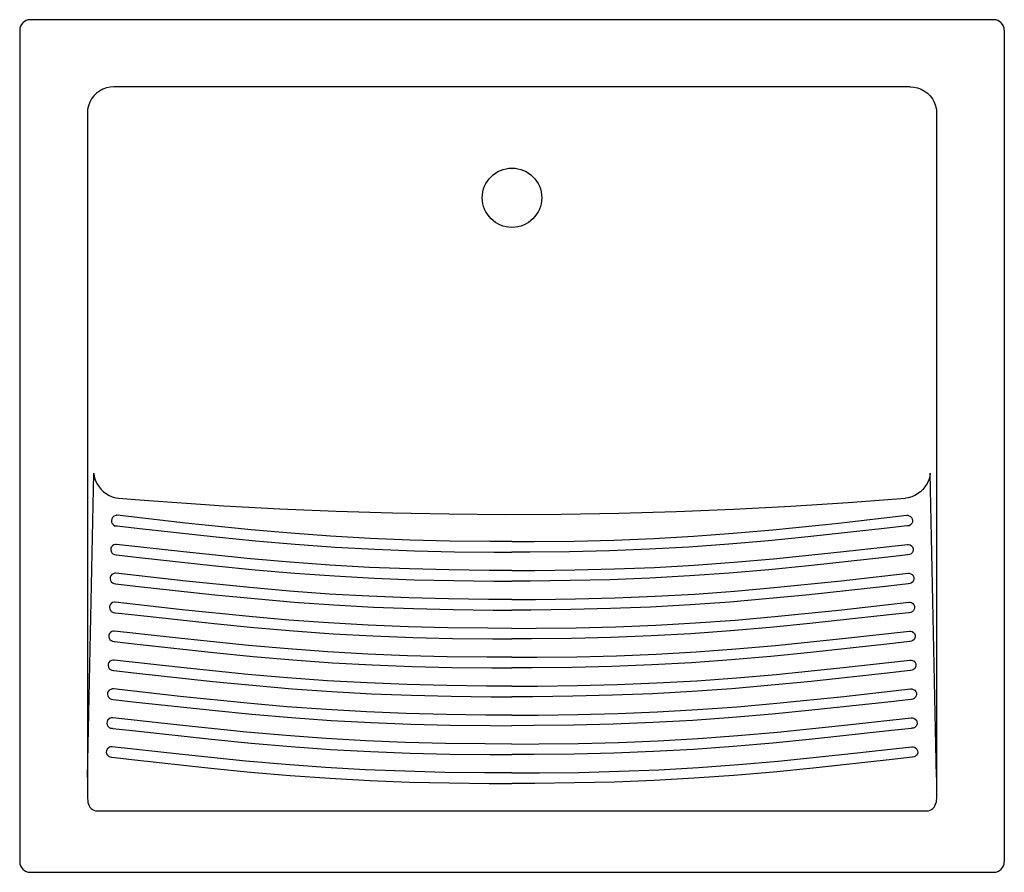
# Model space of a CAD drawing. Header units: millimetres. Extents: x -0.373 to 0.373, y -0.647 to 0.
import ezdxf

# ---------------------------------------------------------------- set-up
doc = ezdxf.new("R2010")
doc.units = ezdxf.units.MM
doc.layers.add('BLOCKS', color=3, linetype='Continuous')

msp = doc.modelspace()

# ---------------------------------------------------------------- linework, layer by layer
at = {"layer": 'BLOCKS'}
for p, q in [((0.36532, 0), (-0.36532, 0)), ((-0.37332, -0.008), (-0.37332, -0.63864)), ((0.37332, -0.008), (0.37332, -0.63864)), ((0.30193, -0.05096), (-0.30193, -0.05096)), ((-0.32198, -0.07093), (-0.32198, -0.57455)), ((0.32198, -0.07093), (0.32198, -0.57455)), ((-0.32198, -0.57455), (-0.31709, -0.34386)), ((0.32198, -0.57455), (0.31709, -0.34386)), ((-0.30022, -0.37591), (-0.30186, -0.37658)), ((0.30022, -0.37591), (0.30186, -0.37658)), ((-0.29984, -0.39793), (-0.30069, -0.39792)), ((0.29984, -0.39793), (0.30069, -0.39792)), ((-0.30033, -0.41985), (-0.30117, -0.41985)), ((0.30033, -0.41985), (0.30117, -0.41985)), ((-0.30081, -0.44177), (-0.30166, -0.44177)), ((0.30081, -0.44177), (0.30166, -0.44177)), ((-0.3013, -0.4637), (-0.30214, -0.46369)), ((0.3013, -0.4637), (0.30214, -0.46369)), ((-0.30178, -0.48562), (-0.30263, -0.48562)), ((0.30178, -0.48562), (0.30263, -0.48562)), ((-0.30227, -0.50754), (-0.30311, -0.50754)), ((0.30227, -0.50754), (0.30311, -0.50754)), ((-0.30275, -0.52947), (-0.3036, -0.52946)), ((0.30275, -0.52947), (0.3036, -0.52946)), ((-0.30324, -0.55139), (-0.30408, -0.55139)), ((0.30324, -0.55139), (0.30408, -0.55139)), ((-0.3144, -0.60002), (0.3144, -0.60002)), ((-0.36532, -0.64664), (0.36532, -0.64664))]:
    msp.add_line(p, q, dxfattribs=at)
at = {"layer": 'BLOCKS', "flags": 128}
for points in [[(-0.30193, -0.05096), (-0.30478, -0.05116), (-0.30758, -0.05176), (-0.31026, -0.05276), (-0.31277, -0.05412), (-0.31506, -0.05583), (-0.31709, -0.05784), (-0.3188, -0.06012), (-0.32017, -0.06263), (-0.32117, -0.0653), (-0.32178, -0.06808), (-0.32198, -0.07093)], [(0.30193, -0.05096), (0.30478, -0.05116), (0.30758, -0.05176), (0.31026, -0.05276), (0.31277, -0.05412), (0.31506, -0.05583), (0.31709, -0.05784), (0.3188, -0.06012), (0.32017, -0.06263), (0.32117, -0.0653), (0.32178, -0.06808), (0.32198, -0.07093)], [(-0.3171, -0.34384), (-0.31709, -0.34386), (-0.31677, -0.34645), (-0.31606, -0.349), (-0.31484, -0.35172), (-0.31315, -0.35434), (-0.31154, -0.35622), (-0.30969, -0.35796), (-0.30783, -0.35937), (-0.30587, -0.3606)], [(0.3171, -0.34384), (0.31709, -0.34386), (0.31677, -0.34645), (0.31606, -0.349), (0.31484, -0.35172), (0.31315, -0.35434), (0.31154, -0.35622), (0.30969, -0.35796), (0.30783, -0.35937), (0.30587, -0.3606)], [(-0.30587, -0.3606), (-0.30331, -0.36179), (-0.30049, -0.3626), (-0.29833, -0.3629)], [(-0.29833, -0.3629), (-0.28238, -0.36418), (-0.21855, -0.36858), (-0.17595, -0.3709), (-0.13332, -0.37271), (-0.09065, -0.37402), (-0.04801, -0.37484), (-0.00524, -0.37515), (0.03754, -0.37496), (0.08102, -0.37425), (0.12449, -0.37302), (0.16796, -0.37128), (0.21137, -0.36901), (0.25487, -0.36622), (0.29833, -0.3629)], [(0.30587, -0.3606), (0.30331, -0.36179), (0.30049, -0.3626), (0.29833, -0.3629)], [(-0.30186, -0.37658), (-0.30287, -0.37742), (-0.30354, -0.37852), (-0.30382, -0.37976), (-0.30368, -0.38102), (-0.30313, -0.38218), (-0.30223, -0.38312), (-0.30106, -0.38374), (-0.29975, -0.38398)], [(-0.29935, -0.37588), (-0.30004, -0.37588), (-0.30022, -0.37591)], [(-0.23264, -0.3834), (-0.24765, -0.38179), (-0.29934, -0.37588)], [(0.23264, -0.3834), (0.24765, -0.38179), (0.29934, -0.37588)], [(0.29935, -0.37588), (0.30004, -0.37588), (0.30022, -0.37591)], [(0.30186, -0.37658), (0.30287, -0.37742), (0.30354, -0.37852), (0.30382, -0.37976), (0.30368, -0.38102), (0.30313, -0.38218), (0.30223, -0.38312), (0.30106, -0.38374), (0.29975, -0.38398)], [(-0.29975, -0.38398), (-0.29971, -0.38398), (-0.29968, -0.38398), (-0.29964, -0.38398), (-0.2996, -0.38398), (-0.29957, -0.38398), (-0.29953, -0.38398), (-0.29949, -0.38398), (-0.29946, -0.38399)], [(-0.29946, -0.38399), (-0.28446, -0.38569), (-0.22443, -0.39225), (-0.19438, -0.39521), (-0.1643, -0.39781), (-0.13417, -0.39995), (-0.10401, -0.4016), (-0.07382, -0.40277), (-0.04362, -0.40351), (-0.01341, -0.40386), (0, -0.40389)], [(0, -0.39587), (-0.0169, -0.39582), (-0.04711, -0.39543), (-0.07731, -0.39464), (-0.10749, -0.39342), (-0.13765, -0.39172), (-0.16777, -0.38952), (-0.19785, -0.38688), (-0.23264, -0.3834)], [(0, -0.39587), (0.0169, -0.39582), (0.04711, -0.39543), (0.07731, -0.39464), (0.10749, -0.39342), (0.13765, -0.39172), (0.16777, -0.38952), (0.19785, -0.38688), (0.23264, -0.3834)], [(0.29946, -0.38399), (0.28446, -0.38569), (0.22443, -0.39225), (0.19438, -0.39521), (0.1643, -0.39781), (0.13417, -0.39995), (0.10401, -0.4016), (0.07382, -0.40277), (0.04362, -0.40351), (0.01341, -0.40386), (0, -0.40389)], [(0.29975, -0.38398), (0.29971, -0.38398), (0.29968, -0.38398), (0.29964, -0.38398), (0.2996, -0.38398), (0.29957, -0.38398), (0.29953, -0.38398), (0.29949, -0.38398), (0.29946, -0.38399)], [(-0.30069, -0.39792), (-0.30188, -0.39826), (-0.30292, -0.39892), (-0.30371, -0.39983), (-0.30419, -0.40093), (-0.30431, -0.40211), (-0.30406, -0.40328), (-0.30346, -0.40432), (-0.30257, -0.40515), (-0.30146, -0.40569), (-0.30023, -0.4059)], [(0, -0.4178), (-0.01738, -0.41774), (-0.04759, -0.41736), (-0.07779, -0.41657), (-0.10798, -0.41534), (-0.13813, -0.41365), (-0.16826, -0.41145), (-0.19834, -0.4088), (-0.24911, -0.40361), (-0.29984, -0.39793)], [(0, -0.4178), (0.01738, -0.41774), (0.04759, -0.41736), (0.07779, -0.41657), (0.10798, -0.41534), (0.13813, -0.41365), (0.16826, -0.41145), (0.19834, -0.4088), (0.24911, -0.40361), (0.29984, -0.39793)], [(0.30069, -0.39792), (0.30188, -0.39826), (0.30292, -0.39892), (0.30371, -0.39983), (0.30419, -0.40093), (0.30431, -0.40211), (0.30406, -0.40328), (0.30346, -0.40432), (0.30257, -0.40515), (0.30146, -0.40569), (0.30023, -0.4059)], [(-0.30023, -0.4059), (-0.3002, -0.4059), (-0.30016, -0.4059), (-0.30012, -0.4059), (-0.30009, -0.4059), (-0.30005, -0.4059), (-0.30001, -0.40591), (-0.29998, -0.40591), (-0.29994, -0.40591)], [(-0.29994, -0.40591), (-0.28494, -0.40761), (-0.22492, -0.41418), (-0.19487, -0.41713), (-0.16478, -0.41973), (-0.13466, -0.42188), (-0.1045, -0.42352), (-0.07431, -0.4247), (-0.04411, -0.42544), (-0.0139, -0.42578), (0, -0.42581)], [(0.29994, -0.40591), (0.28494, -0.40761), (0.22492, -0.41418), (0.19487, -0.41713), (0.16478, -0.41973), (0.13466, -0.42188), (0.10449, -0.42352), (0.07431, -0.4247), (0.04411, -0.42544), (0.0139, -0.42578), (0, -0.42581)], [(0.30023, -0.4059), (0.3002, -0.4059), (0.30016, -0.4059), (0.30012, -0.4059), (0.30009, -0.4059), (0.30005, -0.4059), (0.30001, -0.40591), (0.29998, -0.40591), (0.29994, -0.40591)], [(-0.30117, -0.41985), (-0.30237, -0.42018), (-0.30341, -0.42084), (-0.3042, -0.42176), (-0.30467, -0.42285), (-0.30479, -0.42404), (-0.30454, -0.4252), (-0.30394, -0.42624), (-0.30305, -0.42707), (-0.30195, -0.42761), (-0.30072, -0.42782)], [(0, -0.43972), (-0.01787, -0.43966), (-0.04808, -0.43928), (-0.07828, -0.43849), (-0.10846, -0.43727), (-0.13862, -0.43557), (-0.16874, -0.43337), (-0.19882, -0.43073), (-0.2496, -0.42553), (-0.30033, -0.41985)], [(0, -0.43972), (0.01787, -0.43966), (0.04808, -0.43928), (0.07828, -0.43849), (0.10846, -0.43727), (0.13862, -0.43557), (0.16874, -0.43337), (0.19882, -0.43073), (0.2496, -0.42553), (0.30033, -0.41985)], [(0.30117, -0.41985), (0.30237, -0.42018), (0.30341, -0.42084), (0.3042, -0.42176), (0.30467, -0.42285), (0.30479, -0.42404), (0.30454, -0.4252), (0.30394, -0.42624), (0.30305, -0.42707), (0.30195, -0.42761), (0.30072, -0.42782)], [(-0.30072, -0.42782), (-0.30068, -0.42782), (-0.30065, -0.42782), (-0.30061, -0.42783), (-0.30057, -0.42783), (-0.30054, -0.42783), (-0.3005, -0.42783), (-0.30046, -0.42783), (-0.30043, -0.42783)], [(-0.30043, -0.42783), (-0.28543, -0.42954), (-0.2254, -0.4361), (-0.19536, -0.43905), (-0.16527, -0.44165), (-0.13514, -0.4438), (-0.10498, -0.44544), (-0.07479, -0.44662), (-0.04459, -0.44736), (-0.01438, -0.4477), (0, -0.44774)], [(0.30043, -0.42783), (0.28543, -0.42954), (0.2254, -0.4361), (0.19536, -0.43905), (0.16527, -0.44165), (0.13514, -0.4438), (0.10498, -0.44544), (0.07479, -0.44662), (0.04459, -0.44736), (0.01438, -0.4477), (0, -0.44774)], [(0.30072, -0.42782), (0.30068, -0.42782), (0.30065, -0.42782), (0.30061, -0.42783), (0.30057, -0.42783), (0.30054, -0.42783), (0.3005, -0.42783), (0.30046, -0.42783), (0.30043, -0.42783)], [(-0.30166, -0.44177), (-0.30285, -0.44211), (-0.30389, -0.44276), (-0.30468, -0.44368), (-0.30516, -0.44478), (-0.30528, -0.44596), (-0.30503, -0.44712), (-0.30443, -0.44816), (-0.30354, -0.44899), (-0.30243, -0.44954), (-0.3012, -0.44974)], [(0, -0.46164), (-0.01835, -0.46159), (-0.04856, -0.4612), (-0.07876, -0.46041), (-0.10895, -0.45919), (-0.13911, -0.45749), (-0.16923, -0.45529), (-0.19931, -0.45265), (-0.25009, -0.44746), (-0.30081, -0.44177)], [(0, -0.46164), (0.01835, -0.46159), (0.04856, -0.4612), (0.07876, -0.46041), (0.10895, -0.45919), (0.13911, -0.45749), (0.16923, -0.45529), (0.19931, -0.45265), (0.25009, -0.44746), (0.30081, -0.44177)], [(0.30166, -0.44177), (0.30285, -0.44211), (0.30389, -0.44276), (0.30468, -0.44368), (0.30516, -0.44478), (0.30528, -0.44596), (0.30503, -0.44712), (0.30443, -0.44816), (0.30354, -0.44899), (0.30243, -0.44954), (0.3012, -0.44974)], [(-0.3012, -0.44974), (-0.30117, -0.44975), (-0.30113, -0.44975), (-0.30109, -0.44975), (-0.30106, -0.44975), (-0.30102, -0.44975), (-0.30099, -0.44975), (-0.30095, -0.44975), (-0.30091, -0.44976)], [(-0.30091, -0.44976), (-0.28591, -0.45146), (-0.22589, -0.45802), (-0.19584, -0.46098), (-0.16575, -0.46358), (-0.13563, -0.46572), (-0.10547, -0.46737), (-0.07528, -0.46854), (-0.04508, -0.46928), (-0.01487, -0.46963), (0, -0.46966)], [(0.30091, -0.44976), (0.28591, -0.45146), (0.22589, -0.45802), (0.19584, -0.46098), (0.16575, -0.46358), (0.13563, -0.46572), (0.10546, -0.46737), (0.07528, -0.46854), (0.04508, -0.46928), (0.01487, -0.46963), (0, -0.46966)], [(0.3012, -0.44974), (0.30117, -0.44975), (0.30113, -0.44975), (0.30109, -0.44975), (0.30106, -0.44975), (0.30102, -0.44975), (0.30099, -0.44975), (0.30095, -0.44975), (0.30091, -0.44976)], [(-0.30214, -0.46369), (-0.30334, -0.46403), (-0.30438, -0.46469), (-0.30517, -0.4656), (-0.30564, -0.4667), (-0.30576, -0.46788), (-0.30551, -0.46905), (-0.30491, -0.47009), (-0.30402, -0.47092), (-0.30292, -0.47146), (-0.30169, -0.47167)], [(0, -0.48357), (-0.01884, -0.48351), (-0.04905, -0.48313), (-0.07925, -0.48234), (-0.10943, -0.48111), (-0.13959, -0.47942), (-0.16971, -0.47722), (-0.19979, -0.47457), (-0.25057, -0.46938), (-0.3013, -0.4637)], [(0, -0.48357), (0.01884, -0.48351), (0.04905, -0.48313), (0.07925, -0.48234), (0.10943, -0.48111), (0.13959, -0.47942), (0.16971, -0.47722), (0.19979, -0.47457), (0.25057, -0.46938), (0.3013, -0.4637)], [(0.30214, -0.46369), (0.30334, -0.46403), (0.30438, -0.46469), (0.30517, -0.4656), (0.30564, -0.4667), (0.30576, -0.46788), (0.30551, -0.46905), (0.30491, -0.47009), (0.30402, -0.47092), (0.30292, -0.47146), (0.30169, -0.47167)], [(-0.30169, -0.47167), (-0.30165, -0.47167), (-0.30162, -0.47167), (-0.30158, -0.47167), (-0.30154, -0.47167), (-0.30151, -0.47167), (-0.30147, -0.47168), (-0.30143, -0.47168), (-0.3014, -0.47168)], [(-0.3014, -0.47168), (-0.2864, -0.47338), (-0.22637, -0.47995), (-0.19633, -0.4829), (-0.16624, -0.4855), (-0.13611, -0.48765), (-0.10595, -0.48929), (-0.07576, -0.49047), (-0.04556, -0.49121), (-0.01535, -0.49155), (0, -0.49158)], [(0.3014, -0.47168), (0.2864, -0.47338), (0.22637, -0.47995), (0.19633, -0.4829), (0.16624, -0.4855), (0.13611, -0.48765), (0.10595, -0.48929), (0.07576, -0.49047), (0.04556, -0.49121), (0.01535, -0.49155), (0, -0.49158)], [(0.30169, -0.47167), (0.30165, -0.47167), (0.30162, -0.47167), (0.30158, -0.47167), (0.30154, -0.47167), (0.30151, -0.47167), (0.30147, -0.47168), (0.30143, -0.47168), (0.3014, -0.47168)], [(-0.30263, -0.48562), (-0.30382, -0.48595), (-0.30486, -0.48661), (-0.30565, -0.48753), (-0.30613, -0.48862), (-0.30625, -0.48981), (-0.306, -0.49097), (-0.3054, -0.49201), (-0.30451, -0.49284), (-0.3034, -0.49338), (-0.30218, -0.49359)], [(0, -0.50549), (-0.01933, -0.50543), (-0.04953, -0.50505), (-0.07973, -0.50426), (-0.10992, -0.50304), (-0.14008, -0.50134), (-0.1702, -0.49914), (-0.20028, -0.4965), (-0.25106, -0.4913), (-0.30178, -0.48562)], [(0, -0.50549), (0.01933, -0.50543), (0.04953, -0.50505), (0.07973, -0.50426), (0.10992, -0.50304), (0.14008, -0.50134), (0.1702, -0.49914), (0.20028, -0.4965), (0.25106, -0.4913), (0.30178, -0.48562)], [(0.30263, -0.48562), (0.30382, -0.48595), (0.30486, -0.48661), (0.30565, -0.48753), (0.30613, -0.48862), (0.30625, -0.48981), (0.306, -0.49097), (0.3054, -0.49201), (0.30451, -0.49284), (0.3034, -0.49338), (0.30218, -0.49359)], [(-0.30218, -0.49359), (-0.30214, -0.49359), (-0.3021, -0.49359), (-0.30207, -0.49359), (-0.30203, -0.4936), (-0.30199, -0.4936), (-0.30196, -0.4936), (-0.30192, -0.4936), (-0.30188, -0.4936)], [(-0.30188, -0.4936), (-0.28688, -0.49531), (-0.22686, -0.50187), (-0.19681, -0.50482), (-0.16672, -0.50742), (-0.1366, -0.50957), (-0.10644, -0.51121), (-0.07625, -0.51239), (-0.04605, -0.51313), (-0.01584, -0.51347), (0, -0.51351)], [(0.30188, -0.4936), (0.28688, -0.49531), (0.22686, -0.50187), (0.19681, -0.50482), (0.16672, -0.50742), (0.1366, -0.50957), (0.10643, -0.51121), (0.07625, -0.51239), (0.04605, -0.51313), (0.01584, -0.51347), (0, -0.51351)], [(0.30218, -0.49359), (0.30214, -0.49359), (0.3021, -0.49359), (0.30207, -0.49359), (0.30203, -0.4936), (0.30199, -0.4936), (0.30196, -0.4936), (0.30192, -0.4936), (0.30188, -0.4936)], [(-0.30311, -0.50754), (-0.30431, -0.50788), (-0.30535, -0.50853), (-0.30614, -0.50945), (-0.30662, -0.51055), (-0.30673, -0.51173), (-0.30648, -0.51289), (-0.30588, -0.51393), (-0.30499, -0.51476), (-0.30389, -0.51531), (-0.30266, -0.51552)], [(0, -0.52741), (-0.01981, -0.52736), (-0.05002, -0.52697), (-0.08022, -0.52618), (-0.1104, -0.52496), (-0.14056, -0.52326), (-0.17068, -0.52106), (-0.20076, -0.51842), (-0.25154, -0.51323), (-0.30227, -0.50754)], [(0, -0.52741), (0.01981, -0.52736), (0.05002, -0.52697), (0.08022, -0.52618), (0.1104, -0.52496), (0.14056, -0.52326), (0.17068, -0.52106), (0.20076, -0.51842), (0.25154, -0.51323), (0.30227, -0.50754)], [(0.30311, -0.50754), (0.30431, -0.50788), (0.30535, -0.50853), (0.30614, -0.50945), (0.30662, -0.51055), (0.30673, -0.51173), (0.30648, -0.51289), (0.30588, -0.51393), (0.30499, -0.51476), (0.30389, -0.51531), (0.30266, -0.51552)], [(-0.30266, -0.51551), (-0.30262, -0.51552), (-0.30259, -0.51552), (-0.30255, -0.51552), (-0.30251, -0.51552), (-0.30248, -0.51552), (-0.30244, -0.51552), (-0.3024, -0.51552), (-0.30237, -0.51553)], [(-0.30237, -0.51553), (-0.28737, -0.51723), (-0.22735, -0.52379), (-0.1973, -0.52675), (-0.16721, -0.52935), (-0.13708, -0.53149), (-0.10692, -0.53314), (-0.07673, -0.53431), (-0.04653, -0.53505), (-0.01632, -0.53539), (0, -0.53543)], [(0.30237, -0.51553), (0.28737, -0.51723), (0.22735, -0.52379), (0.1973, -0.52675), (0.16721, -0.52935), (0.13708, -0.53149), (0.10692, -0.53314), (0.07673, -0.53431), (0.04653, -0.53505), (0.01632, -0.53539), (0, -0.53543)], [(0.30266, -0.51551), (0.30262, -0.51552), (0.30259, -0.51552), (0.30255, -0.51552), (0.30251, -0.51552), (0.30248, -0.51552), (0.30244, -0.51552), (0.3024, -0.51552), (0.30237, -0.51553)], [(-0.3036, -0.52946), (-0.30479, -0.5298), (-0.30583, -0.53046), (-0.30662, -0.53137), (-0.3071, -0.53247), (-0.30722, -0.53365), (-0.30697, -0.53482), (-0.30637, -0.53586), (-0.30548, -0.53669), (-0.30437, -0.53723), (-0.30315, -0.53744)], [(0, -0.54933), (-0.0203, -0.54928), (-0.0505, -0.54889), (-0.0807, -0.54811), (-0.11089, -0.54688), (-0.14105, -0.54519), (-0.17117, -0.54299), (-0.20125, -0.54034), (-0.25203, -0.53515), (-0.30275, -0.52947)], [(0, -0.54933), (0.0203, -0.54928), (0.0505, -0.54889), (0.0807, -0.54811), (0.11089, -0.54688), (0.14105, -0.54519), (0.17117, -0.54299), (0.20125, -0.54034), (0.25203, -0.53515), (0.30275, -0.52947)], [(0.3036, -0.52946), (0.30479, -0.5298), (0.30583, -0.53046), (0.30662, -0.53137), (0.3071, -0.53247), (0.30722, -0.53365), (0.30697, -0.53482), (0.30637, -0.53586), (0.30548, -0.53669), (0.30437, -0.53723), (0.30315, -0.53744)], [(-0.30315, -0.53744), (-0.30311, -0.53744), (-0.30307, -0.53744), (-0.30304, -0.53744), (-0.303, -0.53744), (-0.30296, -0.53744), (-0.30293, -0.53745), (-0.30289, -0.53745), (-0.30285, -0.53745)], [(-0.30285, -0.53745), (-0.28785, -0.53915), (-0.22783, -0.54572), (-0.19778, -0.54867), (-0.16769, -0.55127), (-0.13757, -0.55342), (-0.1074, -0.55506), (-0.07722, -0.55624), (-0.04702, -0.55698), (-0.01681, -0.55732), (0, -0.55735)], [(0.30285, -0.53745), (0.28785, -0.53915), (0.22783, -0.54572), (0.19778, -0.54867), (0.16769, -0.55127), (0.13757, -0.55342), (0.1074, -0.55506), (0.07722, -0.55624), (0.04702, -0.55698), (0.01681, -0.55732), (0, -0.55735)], [(0.30315, -0.53744), (0.30311, -0.53744), (0.30307, -0.53744), (0.30304, -0.53744), (0.303, -0.53744), (0.30296, -0.53744), (0.30293, -0.53745), (0.30289, -0.53745), (0.30285, -0.53745)], [(-0.30408, -0.55139), (-0.30528, -0.55172), (-0.30632, -0.55238), (-0.30711, -0.5533), (-0.30759, -0.55439), (-0.3077, -0.55558), (-0.30745, -0.55674), (-0.30685, -0.55778), (-0.30596, -0.55861), (-0.30486, -0.55915), (-0.30363, -0.55936)], [(0, -0.57126), (-0.02078, -0.5712), (-0.05099, -0.57082), (-0.08119, -0.57003), (-0.11137, -0.56881), (-0.14153, -0.56711), (-0.17165, -0.56491), (-0.20173, -0.56227), (-0.25251, -0.55707), (-0.30324, -0.55139)], [(0, -0.57126), (0.02078, -0.5712), (0.05099, -0.57082), (0.08119, -0.57003), (0.11137, -0.56881), (0.14153, -0.56711), (0.17165, -0.56491), (0.20173, -0.56227), (0.25251, -0.55707), (0.30324, -0.55139)], [(0.30408, -0.55139), (0.30528, -0.55172), (0.30632, -0.55238), (0.30711, -0.5533), (0.30759, -0.55439), (0.3077, -0.55558), (0.30745, -0.55674), (0.30685, -0.55778), (0.30596, -0.55861), (0.30486, -0.55915), (0.30363, -0.55936)], [(-0.30363, -0.55936), (-0.30359, -0.55936), (-0.30356, -0.55936), (-0.30352, -0.55936), (-0.30348, -0.55937), (-0.30345, -0.55937), (-0.30341, -0.55937), (-0.30337, -0.55937), (-0.30334, -0.55937)], [(-0.30334, -0.55937), (-0.28834, -0.56108), (-0.22832, -0.56764), (-0.19827, -0.57059), (-0.16818, -0.57319), (-0.13805, -0.57534), (-0.10789, -0.57698), (-0.0777, -0.57816), (-0.0475, -0.5789), (-0.01729, -0.57924), (0, -0.57927)], [(0.30334, -0.55937), (0.28834, -0.56108), (0.22832, -0.56764), (0.19827, -0.57059), (0.16818, -0.57319), (0.13805, -0.57534), (0.10789, -0.57698), (0.0777, -0.57816), (0.0475, -0.5789), (0.01729, -0.57924), (0, -0.57927)], [(0.30363, -0.55936), (0.30359, -0.55936), (0.30356, -0.55936), (0.30352, -0.55936), (0.30348, -0.55937), (0.30345, -0.55937), (0.30341, -0.55937), (0.30337, -0.55937), (0.30334, -0.55937)], [(-0.32198, -0.57455), (-0.32199, -0.57952), (-0.32193, -0.5844), (-0.32178, -0.58915), (-0.32156, -0.59373)], [(0.32198, -0.57455), (0.32199, -0.57952), (0.32193, -0.5844), (0.32178, -0.58915), (0.32156, -0.59373)]]:
    msp.add_lwpolyline(points, dxfattribs=at)
at = {"layer": 'BLOCKS'}
msp.add_circle((0, -0.13504), 0.0225, dxfattribs=at)
for centre, radius, start, end in [((-0.36532, -0.008), 0.008, 90.01181, 179.98819), ((0.36532, -0.008), 0.008, 0.01181, 89.98819), ((-0.3144, -0.5928), 0.00722, 187.41696, 270), ((0.3144, -0.5928), 0.00722, 270, 352.58304), ((-0.36532, -0.63864), 0.008, 180.01181, 269.98819), ((0.36532, -0.63864), 0.008, 270.01181, 359.98819)]:
    msp.add_arc(centre, radius, start, end, dxfattribs=at)

doc.saveas('drawing.dxf')
